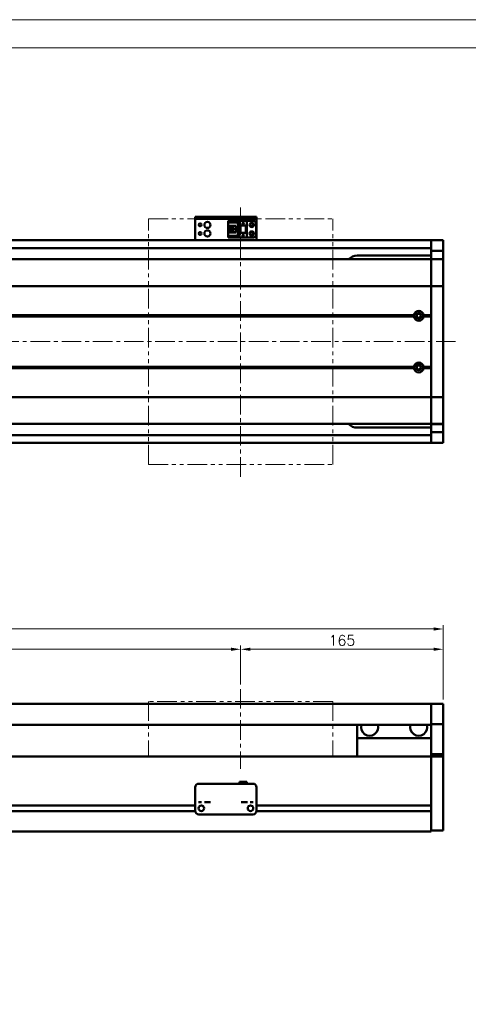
# Model space of a CAD drawing. Header units: millimetres. Extents: x 46891 to 50463, y 6223 to 9884.
# Tile 6 of 7: x 49509 to 49874, y 9083 to 9884. Entities that reach past the tile are written whole.
import ezdxf

# ---------------------------------------------------------------- set-up
doc = ezdxf.new("R2010")
doc.units = ezdxf.units.MM
doc.header["$LTSCALE"] = 0.5
doc.linetypes.add('CENTER', pattern=[50.8, 31.75, -6.35, 6.35, -6.35])
doc.linetypes.add('PHANTOM', pattern=[63.5, 31.75, -6.35, 6.35, -6.35, 6.35, -6.35])
doc.layers.get('0').update_dxf_attribs({"lineweight": 20})
doc.layers.add('1', color=1, linetype='CENTER', lineweight=13)
doc.layers.add('외형선(ISO)', color=7, linetype='Continuous', lineweight=50)
doc.styles.add('DSR TEXT', font='romans.shx', dxfattribs={"bigfont": 'whgtxt.shx'})
doc.styles.get("Standard").update_dxf_attribs({"font": 'romans.shx', "bigfont": 'whgtxt.shx'})
doc.dimstyles.new('DSR', dxfattribs={"dimscale": 2, "dimtxt": 3, "dimasz": 3, "dimexe": 0.5, "dimexo": 0.5, "dimgap": 0.5, "dimtad": 1, "dimdsep": 46, "dimtxsty": 'Standard', "dimcen": 2.5, "dimclrd": 4, "dimclre": 4, "dimclrt": 2, "dimadec": 0, "dimazin": 2, "dimtfac": 1, "dimtmove": 0, "dimatfit": 3, "dimfxl": 0, "dimlwd": -1, "dimlwe": -1, "dimarcsym": 0})

# ---------------------------------------------------------------- blocks, each defined once
blk = doc.blocks.new('A$C1C1952E1')
at = {"color": 1}
blk.add_lwpolyline([(0, 0), (420, 0), (420, 297), (0, 297)], close=True, dxfattribs=at)
at = {"color": 3}
blk.add_lwpolyline([(5, 5), (415, 5), (415, 292), (5, 292)], close=True, dxfattribs=at)
blk = doc.blocks.new('*D82')
at = {"color": 1, "linetype": 'ByBlock'}
for p, q in [((48888.71, 9343.03), (48888.71, 9374.84)), ((48896.51, 9371.84), (49680.91, 9371.84)), ((49688.71, 9343.03), (49688.71, 9374.84))]:
    blk.add_line(p, q, dxfattribs=at)
at = {"color": 1}
for points in [[(48896.51, 9373.14), (48896.51, 9370.54), (48888.71, 9371.84)], [(49680.91, 9373.14), (49680.91, 9370.54), (49688.71, 9371.84)]]:
    blk.add_solid(points, dxfattribs=at)
at = {"layer": 'Defpoints', "color": 0}
for p in [(49688.71, 9371.84), (48888.71, 9339.43), (49688.71, 9339.43)]:
    blk.add_point(p, dxfattribs=at)
at = {"color": 3, "insert": (49288.71, 9379.04), "char_height": 8.4, "attachment_point": 5, "style": 'DSR TEXT'}
blk.add_mtext('STROKE : 800', dxfattribs=at)
blk = doc.blocks.new('*D83')
at = {"color": 1, "linetype": 'ByBlock'}
for p, q in [((49688.71, 9343.03), (49688.71, 9374.84)), ((49696.51, 9371.84), (49845.91, 9371.84)), ((49853.71, 9331.03), (49853.71, 9374.84))]:
    blk.add_line(p, q, dxfattribs=at)
at = {"color": 1}
for points in [[(49696.51, 9373.14), (49696.51, 9370.54), (49688.71, 9371.84)], [(49845.91, 9373.14), (49845.91, 9370.54), (49853.71, 9371.84)]]:
    blk.add_solid(points, dxfattribs=at)
at = {"layer": 'Defpoints', "color": 0}
for p in [(49853.71, 9371.84), (49688.71, 9339.43), (49853.71, 9327.43)]:
    blk.add_point(p, dxfattribs=at)
at = {"color": 3, "insert": (49771.21, 9379.04), "char_height": 8.4, "attachment_point": 5, "style": 'DSR TEXT'}
blk.add_mtext('165', dxfattribs=at)
blk = doc.blocks.new('*D84')
at = {"color": 1, "linetype": 'ByBlock'}
for p, q in [((48683.71, 9331.03), (48683.71, 9391.33)), ((49845.91, 9388.33), (48691.51, 9388.33)), ((49853.71, 9331.03), (49853.71, 9391.33))]:
    blk.add_line(p, q, dxfattribs=at)
at = {"color": 1}
for points in [[(48691.51, 9389.63), (48691.51, 9387.03), (48683.71, 9388.33)], [(49845.91, 9389.63), (49845.91, 9387.03), (49853.71, 9388.33)]]:
    blk.add_solid(points, dxfattribs=at)
at = {"layer": 'Defpoints', "color": 0}
for p in [(48683.71, 9388.33), (48683.71, 9327.43), (49853.71, 9327.43)]:
    blk.add_point(p, dxfattribs=at)
at = {"color": 3, "insert": (49268.71, 9395.53), "char_height": 8.4, "attachment_point": 5, "style": 'DSR TEXT'}
blk.add_mtext('1170', dxfattribs=at)

msp = doc.modelspace()

# ---------------------------------------------------------------- linework, layer by layer
at = {"color": 6, "linetype": 'PHANTOM'}
for p, q in [((49613.71073, 9722.2047), (49763.71073, 9722.2047)), ((49613.71073, 9522.2047), (49613.71073, 9722.2047)), ((49763.71073, 9522.2047), (49763.71073, 9722.2047)), ((49613.71073, 9522.2047), (49763.71073, 9522.2047)), ((49763.71073, 9329.43175), (49613.71073, 9329.43175)), ((49613.71073, 9329.43175), (49613.71073, 9284.43175)), ((49763.71073, 9329.43175), (49763.71073, 9284.43175))]:
    msp.add_line(p, q, dxfattribs=at)
at = {"layer": '1'}
for p, q in [((49688.71073, 9512.2047), (49688.71073, 9732.2047)), ((49863.71073, 9622.2047), (48673.71073, 9622.2047)), ((49688.71073, 9339.43175), (49688.71073, 9274.43175))]:
    msp.add_line(p, q, dxfattribs=at)
at = {"layer": '외형선(ISO)'}
for p, q in [((49651.71073, 9723.70468), (49651.71073, 9723.70466)), ((49651.71073, 9723.70468), (49701.71073, 9723.70468)), ((49651.71073, 9722.10466), (49651.71073, 9723.70466)), ((49651.71073, 9722.10466), (49651.71073, 9721.60468)), ((49651.71073, 9721.60468), (49651.71073, 9706.70468)), ((49654.71073, 9723.70465), (49698.71073, 9723.70465)), ((49654.71073, 9722.10465), (49698.71073, 9722.10465)), ((49678.51073, 9720.4047), (49693.71073, 9720.4047)), ((49678.51073, 9720.40469), (49678.51073, 9719.60469)), ((49678.51073, 9720.40469), (49687.71073, 9720.40469)), ((49687.71073, 9716.70467), (49687.71073, 9720.40467)), ((49687.71073, 9720.40467), (49693.71073, 9720.40467)), ((49699.21073, 9720.40469), (49693.71073, 9720.40469)), ((49693.71073, 9720.40467), (49693.71073, 9720.40469)), ((49693.71073, 9716.70467), (49693.71073, 9720.40467)), ((49701.71073, 9723.70466), (49701.71073, 9722.10466)), ((49701.71073, 9721.60468), (49701.71073, 9722.10466)), ((49701.71073, 9706.70468), (49701.71073, 9721.60468)), ((49678.51073, 9719.60469), (49686.81073, 9719.60469)), ((49678.51073, 9719.60469), (49678.51073, 9719.10469)), ((49678.51073, 9716.50469), (49678.51073, 9719.10469)), ((49678.51073, 9719.10469), (49686.31073, 9719.10469)), ((49678.51073, 9710.90469), (49678.51073, 9716.50469)), ((49678.51073, 9716.50469), (49684.71073, 9716.50469)), ((49679.81073, 9716.50469), (49679.81073, 9710.90469)), ((49680.31073, 9716.50469), (49680.31073, 9716.15469)), ((49680.31073, 9711.25469), (49680.31073, 9716.15469)), ((49680.31073, 9716.15469), (49684.71073, 9716.15469)), ((49681.27073, 9712.90469), (49681.27073, 9714.50469)), ((49681.27073, 9714.50469), (49683.11073, 9714.50469)), ((49683.11073, 9712.90469), (49681.27073, 9712.90469)), ((49683.11073, 9714.50469), (49683.11073, 9712.90469)), ((49684.71073, 9716.50469), (49684.71073, 9710.90469)), ((49686.81073, 9719.60469), (49686.31073, 9719.10469)), ((49686.31073, 9719.10469), (49686.31073, 9708.30469)), ((49686.81073, 9719.60469), (49686.81073, 9707.80469)), ((49687.71073, 9716.70467), (49687.71073, 9710.70469)), ((49687.71073, 9716.70467), (49693.71073, 9716.70467)), ((49688.21073, 9716.70467), (49688.21073, 9710.70469)), ((49688.51073, 9710.70469), (49688.51073, 9716.70467)), ((49690.11073, 9718.10467), (49690.71073, 9719.30467)), ((49690.31073, 9718.10467), (49690.11073, 9718.10467)), ((49690.31073, 9717.70467), (49690.31073, 9718.10467)), ((49691.11073, 9717.70467), (49690.31073, 9717.70467)), ((49690.71073, 9719.30467), (49691.31073, 9718.10467)), ((49691.11073, 9718.10467), (49691.11073, 9717.70467)), ((49691.31073, 9718.10467), (49691.11073, 9718.10467)), ((49692.91073, 9716.70467), (49692.91073, 9710.70469)), ((49693.21073, 9710.70469), (49693.21073, 9716.70467)), ((49693.71073, 9716.70467), (49693.71073, 9710.70469)), ((49701.21073, 9709.00469), (49701.21073, 9718.40469)), ((48963.71073, 9704.7047), (49843.71073, 9704.7047)), ((49651.71073, 9704.7047), (49651.71073, 9706.70468)), ((49678.51073, 9708.30469), (49678.51073, 9710.90469)), ((49684.71073, 9710.90469), (49678.51073, 9710.90469)), ((49678.51073, 9708.30469), (49678.51073, 9707.80469)), ((49686.31073, 9708.30469), (49678.51073, 9708.30469)), ((49678.51073, 9707.80469), (49678.51073, 9707.00469)), ((49686.81073, 9707.80469), (49678.51073, 9707.80469)), ((49678.51073, 9707.00469), (49687.71073, 9707.00469)), ((49680.31073, 9711.25469), (49680.31073, 9710.90469)), ((49684.71073, 9711.25469), (49680.31073, 9711.25469)), ((49686.81073, 9707.80469), (49686.31073, 9708.30469)), ((49688.21073, 9710.70469), (49687.71073, 9710.70469)), ((49687.71073, 9707.00467), (49687.71073, 9710.70467)), ((49687.71073, 9710.70467), (49693.71073, 9710.70467)), ((49687.71073, 9707.00467), (49693.71073, 9707.00467)), ((49688.21073, 9710.70469), (49688.51073, 9710.70469)), ((49688.51073, 9710.70469), (49692.91073, 9710.70469)), ((49690.11073, 9708.50467), (49690.71073, 9709.70467)), ((49690.31073, 9708.50467), (49690.11073, 9708.50467)), ((49690.31073, 9708.10467), (49690.31073, 9708.50467)), ((49691.11073, 9708.10467), (49690.31073, 9708.10467)), ((49690.71073, 9709.70467), (49691.31073, 9708.50467)), ((49691.11073, 9708.50467), (49691.11073, 9708.10467)), ((49691.31073, 9708.50467), (49691.11073, 9708.50467)), ((49692.91073, 9710.70469), (49693.21073, 9710.70469)), ((49693.71073, 9710.70469), (49693.21073, 9710.70469)), ((49693.71073, 9707.00467), (49693.71073, 9710.70467)), ((49699.21073, 9707.00469), (49693.71073, 9707.00469)), ((49701.71073, 9706.70468), (49701.71073, 9704.7047)), ((49843.71073, 9704.7047), (49843.71073, 9701.7047)), ((49843.71073, 9701.7047), (49843.71073, 9704.7047)), ((49843.71073, 9704.7047), (49853.71073, 9704.7047)), ((49853.71073, 9704.7047), (49853.71073, 9701.7047)), ((48963.71073, 9698.2047), (49843.71073, 9698.2047)), ((49843.71073, 9699.2047), (49843.71073, 9701.7047)), ((49843.71073, 9701.7047), (49843.71073, 9698.7651)), ((49843.71073, 9698.7651), (49843.71073, 9695.96506)), ((49853.71073, 9698.7651), (49853.71073, 9701.7047)), ((49853.71073, 9695.96506), (49853.71073, 9698.7651)), ((49843.71073, 9689.2047), (48693.71073, 9689.2047)), ((49843.71073, 9692.2047), (49783.71073, 9692.2047)), ((49843.71073, 9695.96506), (49843.71073, 9689.27136)), ((49843.71073, 9695.96506), (49853.71073, 9695.96506)), ((49843.71073, 9689.27136), (49843.71073, 9689.2047)), ((49843.71073, 9689.27136), (49853.71073, 9689.27136)), ((49843.71073, 9686.50835), (49843.71073, 9689.2047)), ((49843.71073, 9689.2047), (49853.71073, 9689.2047)), ((49843.71073, 9689.2047), (49843.71073, 9686.50835)), ((49853.71073, 9689.27136), (49853.71073, 9695.96506)), ((49853.71073, 9689.2047), (49853.71073, 9689.27136)), ((49853.71073, 9689.2047), (49853.71073, 9686.50835)), ((49843.71073, 9667.90022), (49843.71073, 9686.50835)), ((49843.71073, 9686.50835), (49843.71073, 9667.90022)), ((49853.71073, 9686.50835), (49853.71073, 9667.90022)), ((49843.71073, 9667.43211), (48693.71073, 9667.43211)), ((49843.71073, 9667.90022), (49843.71073, 9667.43211)), ((49843.71073, 9667.43211), (49843.71073, 9667.90022)), ((49843.71073, 9665.43211), (49843.71073, 9667.43211)), ((49843.71073, 9667.43211), (49853.71073, 9667.43211)), ((49843.71073, 9667.43211), (49843.71073, 9665.43211)), ((49843.71073, 9665.43211), (49843.71073, 9578.97729)), ((49843.71073, 9643.7047), (49843.71073, 9665.43211)), ((49853.71073, 9667.43211), (49853.71073, 9667.90022)), ((49853.71073, 9667.43211), (49853.71073, 9665.43211)), ((49853.71073, 9578.97729), (49853.71073, 9665.43211)), ((49830.21073, 9643.2047), (48707.21073, 9643.2047)), ((49829.7421, 9643.7047), (48707.67936, 9643.7047)), ((49829.7421, 9642.7047), (48707.67936, 9642.7047)), ((49843.71073, 9643.2047), (49837.21073, 9643.2047)), ((49843.71073, 9643.7047), (49837.67936, 9643.7047)), ((49843.71073, 9642.7047), (49837.67936, 9642.7047)), ((49843.71073, 9601.7047), (49843.71073, 9642.7047)), ((49830.21073, 9601.2047), (48707.21073, 9601.2047)), ((49829.7421, 9601.7047), (48707.67936, 9601.7047)), ((49829.7421, 9600.7047), (48707.67936, 9600.7047)), ((49843.71073, 9601.2047), (49837.21073, 9601.2047)), ((49843.71073, 9601.7047), (49837.67936, 9601.7047)), ((49843.71073, 9600.7047), (49837.67936, 9600.7047)), ((49843.71073, 9578.97729), (49843.71073, 9600.7047)), ((49843.71073, 9576.97729), (48693.71073, 9576.97729)), ((49843.71073, 9576.97729), (49843.71073, 9578.97729)), ((49843.71073, 9578.97729), (49843.71073, 9576.97729)), ((49843.71073, 9576.97729), (49843.71073, 9576.50918)), ((49843.71073, 9576.97729), (49853.71073, 9576.97729)), ((49843.71073, 9576.50918), (49843.71073, 9576.97729)), ((49843.71073, 9557.90106), (49843.71073, 9576.50918)), ((49843.71073, 9576.50918), (49843.71073, 9557.90106)), ((49853.71073, 9578.97729), (49853.71073, 9576.97729)), ((49853.71073, 9576.50918), (49853.71073, 9576.97729)), ((49853.71073, 9576.50918), (49853.71073, 9557.90106)), ((49843.71073, 9555.2047), (48693.71073, 9555.2047)), ((49783.71073, 9552.2047), (49843.71073, 9552.2047)), ((49843.71073, 9555.2047), (49843.71073, 9557.90106)), ((49843.71073, 9557.90106), (49843.71073, 9555.2047)), ((49843.71073, 9555.2047), (49843.71073, 9555.13805)), ((49843.71073, 9555.2047), (49853.71073, 9555.2047)), ((49843.71073, 9555.13805), (49843.71073, 9548.44434)), ((49843.71073, 9555.13805), (49853.71073, 9555.13805)), ((49853.71073, 9557.90106), (49853.71073, 9555.2047)), ((49853.71073, 9555.13805), (49853.71073, 9555.2047)), ((49853.71073, 9548.44434), (49853.71073, 9555.13805)), ((48963.71073, 9546.2047), (49843.71073, 9546.2047)), ((49843.71073, 9548.44434), (49843.71073, 9545.6443)), ((49843.71073, 9548.44434), (49853.71073, 9548.44434)), ((49843.71073, 9545.6443), (49843.71073, 9542.7047)), ((49843.71073, 9542.7047), (49843.71073, 9545.2047)), ((49853.71073, 9545.6443), (49853.71073, 9548.44434)), ((49853.71073, 9542.7047), (49853.71073, 9545.6443)), ((48963.71073, 9539.7047), (49843.71073, 9539.7047)), ((49843.71073, 9542.7047), (49843.71073, 9539.7047)), ((49843.71073, 9539.7047), (49843.71073, 9542.7047)), ((49843.71073, 9539.7047), (49853.71073, 9539.7047)), ((49853.71073, 9542.7047), (49853.71073, 9539.7047)), ((49843.71073, 9327.43175), (48963.71073, 9327.43175)), ((49843.71073, 9327.43175), (49843.71073, 9325.43175)), ((49843.71073, 9327.43175), (49853.71073, 9327.43175)), ((49843.71073, 9325.43175), (49843.71073, 9327.43175)), ((49843.71073, 9323.91903), (49843.71073, 9325.43175)), ((49843.71073, 9325.43175), (49843.71073, 9323.91903)), ((49843.71073, 9323.42005), (49843.71073, 9323.91903)), ((49843.71073, 9323.91903), (49843.71073, 9323.42005)), ((49843.71073, 9323.42005), (49843.71073, 9321.87947)), ((49843.71073, 9321.87947), (49843.71073, 9323.42005)), ((49843.71073, 9321.87947), (49843.71073, 9318.89487)), ((49843.71073, 9318.89487), (49843.71073, 9321.87947)), ((49853.71073, 9325.43175), (49853.71073, 9327.43175)), ((49853.71073, 9325.43175), (49853.71073, 9323.91903)), ((49853.71073, 9323.91903), (49853.71073, 9323.42005)), ((49853.71073, 9321.87947), (49853.71073, 9323.42005)), ((49853.71073, 9318.89487), (49853.71073, 9321.87947)), ((49843.71073, 9311.11743), (49843.71073, 9318.89487)), ((49843.71073, 9318.89487), (49843.71073, 9311.11743)), ((49853.71073, 9318.89487), (49853.71073, 9311.11743)), ((49843.71073, 9310.43175), (48963.71073, 9310.43175)), ((49783.71073, 9310.43175), (49783.71073, 9299.43175)), ((49843.71073, 9310.75845), (49843.71073, 9311.11743)), ((49843.71073, 9286.35481), (49843.71073, 9310.75845)), ((49843.71073, 9310.75845), (49853.71073, 9310.75845)), ((49853.71073, 9311.11743), (49853.71073, 9310.75845)), ((49853.71073, 9310.75845), (49853.71073, 9286.35481)), ((49783.71073, 9299.43175), (49843.71073, 9299.43175)), ((49783.71073, 9284.43175), (49783.71073, 9299.43175)), ((48893.71073, 9284.43175), (49843.71073, 9284.43175)), ((49843.71073, 9284.43175), (49843.71073, 9286.35481)), ((49843.71073, 9286.35481), (49853.71073, 9286.35481)), ((49843.71073, 9281.43175), (49843.71073, 9284.43175)), ((49843.71073, 9284.43175), (49843.71073, 9281.43175)), ((49843.71073, 9284.43175), (49853.71073, 9284.43175)), ((49843.71073, 9281.43175), (49843.71073, 9244.88175)), ((49843.71073, 9229.67439), (49843.71073, 9281.43175)), ((49853.71073, 9286.35481), (49853.71073, 9284.43175)), ((49853.71073, 9281.43175), (49853.71073, 9284.43175)), ((49853.71073, 9281.43175), (49853.71073, 9229.67439)), ((49687.71073, 9263.93194), (49687.71073, 9262.43195)), ((49687.71073, 9263.93194), (49693.71073, 9263.93194)), ((49693.71073, 9263.93194), (49693.71073, 9262.43195)), ((49651.71073, 9249.43195), (49651.71073, 9259.43195)), ((49654.71073, 9262.43195), (49698.71073, 9262.43195)), ((49701.71073, 9259.43195), (49701.71073, 9249.43195)), ((49651.71073, 9249.43195), (49651.71073, 9247.43194)), ((49651.71073, 9247.43192), (49651.71073, 9247.43194)), ((49651.71073, 9246.93191), (49651.71073, 9247.43192)), ((49701.71073, 9247.43194), (49701.71073, 9249.43195)), ((49701.71073, 9247.43194), (49701.71073, 9247.43192)), ((49701.71073, 9247.43192), (49701.71073, 9246.93191)), ((48947.70028, 9240.18175), (49651.72118, 9240.18175)), ((48947.71073, 9244.68175), (49651.71073, 9244.68175)), ((49651.71073, 9240.43191), (49651.71073, 9246.93191)), ((49656.68392, 9244.68175), (49656.73754, 9244.68175)), ((49696.68392, 9244.68175), (49696.73754, 9244.68175)), ((49701.70028, 9240.18175), (49843.71073, 9240.18175)), ((49701.71073, 9246.93191), (49701.71073, 9240.43191)), ((49701.71073, 9244.68175), (49843.71073, 9244.68175)), ((49843.71073, 9239.98175), (49843.71073, 9229.67439)), ((49654.71073, 9237.43191), (49698.71073, 9237.43191)), ((48693.71073, 9223.43175), (49843.71073, 9223.43175)), ((49843.71073, 9227.55307), (49843.71073, 9229.67439)), ((49843.71073, 9229.67439), (49843.71073, 9227.55307)), ((49843.71073, 9227.55307), (49843.71073, 9223.43175)), ((49843.71073, 9224.43175), (49843.71073, 9227.55307)), ((49843.71073, 9224.43175), (49853.71073, 9224.43175)), ((49853.71073, 9227.55307), (49853.71073, 9229.67439)), ((49853.71073, 9227.55307), (49853.71073, 9224.43175))]:
    msp.add_line(p, q, dxfattribs=at)
for centre, radius in [((49655.71073, 9717.2047), 1.2295), ((49661.71073, 9717.2047), 2.5), ((49661.71073, 9710.2047), 2.5), ((49697.71073, 9717.20469), 1.75), ((49697.71073, 9717.2047), 1.2295), ((49655.71073, 9710.2047), 1.2295), ((49697.71073, 9710.20469), 1.75), ((49697.71073, 9710.2047), 1.2295), ((49833.71073, 9643.2047), 2.25), ((49833.71073, 9643.2047), 1.621), ((49833.71073, 9601.2047), 2.25), ((49833.71073, 9601.2047), 1.621), ((49656.71073, 9242.43191), 2.25), ((49696.71073, 9242.43191), 2.25)]:
    msp.add_circle(centre, radius, dxfattribs=at)
for centre, radius, start, end in [((49699.21073, 9718.40469), 2, 0, 90), ((49699.21073, 9709.00469), 2, 270, 0), ((49783.71073, 9682.2047), 10, 90, 135.57299586), ((49833.71073, 9643.2047), 4, 7.18075589, 172.81924411), ((49833.71073, 9643.2047), 4, 187.18075578, 352.81924422), ((49833.71073, 9601.2047), 4, 7.18075578, 172.81924422), ((49833.71073, 9601.2047), 4, 187.18075578, 352.81924422), ((49783.71073, 9562.2047), 10, 224.42700385, 270), ((49793.71073, 9308.43175), 7, 163.3984504, 16.6015496), ((49833.71073, 9308.43175), 7, 163.3984504, 16.6015496), ((49654.71073, 9259.43195), 3, 90, 180), ((49698.71073, 9259.43195), 3, 0, 90), ((49654.71073, 9240.43191), 3, 180, 270), ((49698.71073, 9240.43191), 3, 270, 0)]:
    msp.add_arc(centre, radius, start, end, dxfattribs=at)
at = {"layer": '외형선(ISO)', "extrusion": (0, 0, -1)}
for centre, major_axis, start_param, end_param in [((49654.71073, 9723.70466), (-3, 0), 4.71221136, 6.282830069), ((49654.71073, 9722.10466), (-3, 0), 4.71238898, 6.28300733), ((49698.71073, 9723.70466), (3, 0), 6.283007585, 7.853981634), ((49698.71073, 9722.10466), (3, 0), 6.282830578, 7.853804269)]:
    msp.add_ellipse(centre, major_axis=major_axis, ratio=0.00001, start_param=start_param, end_param=end_param, dxfattribs=at)
at = {"layer": '외형선(ISO)'}
for centre, major_axis, start_param, end_param in [((49655.71073, 9247.43194), (-1.2295, 0), 3.138644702, 6.280237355), ((49661.71073, 9247.43194), (-2.5, 0), 3.141534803, 6.283127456), ((49691.71073, 9247.43194), (-2.5, 0), 3.143429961, 6.285022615), ((49697.71073, 9247.43194), (-1.2295, 0), 3.144424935, 6.286017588)]:
    msp.add_ellipse(centre, major_axis=major_axis, ratio=0.00001, start_param=start_param, end_param=end_param, dxfattribs=at)
for points in [[(49829.7421, 9643.7047), (49829.97642, 9643.43902), (49830.21073, 9643.2047)], [(49830.21073, 9643.2047), (49829.97642, 9642.97039), (49829.7421, 9642.7047)], [(49837.21073, 9643.2047), (49837.44504, 9643.43902), (49837.67936, 9643.7047)], [(49837.67936, 9642.7047), (49837.44504, 9642.97039), (49837.21073, 9643.2047)], [(49829.7421, 9601.7047), (49829.97642, 9601.43902), (49830.21073, 9601.2047)], [(49830.21073, 9601.2047), (49829.97642, 9600.97039), (49829.7421, 9600.7047)], [(49837.21073, 9601.2047), (49837.44504, 9601.43902), (49837.67936, 9601.7047)], [(49837.67936, 9600.7047), (49837.44504, 9600.97039), (49837.21073, 9601.2047)]]:
    msp.add_open_spline(points, degree=2, dxfattribs=at)

# ---------------------------------------------------------------- block references
at = {"xscale": 4.563000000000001, "yscale": 4.563000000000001, "zscale": 4.563000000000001}
msp.add_blockref('A$C1C1952E1', (48546.67132, 8528.99552), dxfattribs=at)

# ---------------------------------------------------------------- dimensions: what is measured, and where the dimension line sits
for base, p1, p2, picture, middle in [((48683.71073, 9388.33098), (49853.71073, 9327.43175), (48683.71073, 9327.43175), '*D84', (49268.71073, 9395.53098)), ((49853.71073, 9371.83816), (49688.71073, 9339.43175), (49853.71073, 9327.43175), '*D83', (49771.21073, 9379.03816))]:
    dim = msp.add_linear_dim(base=base, p1=p1, p2=p2, dimstyle='DSR', override={"dimscale": 3, "dimtxt": 2.8, "dimasz": 2.600136, "dimexe": 1, "dimexo": 1.2, "dimgap": 1, "dimdec": 4, "dimtxsty": 'DSR TEXT', "dimclrd": 1, "dimclre": 1, "dimclrt": 3, "dimtdec": 4, "dimtix": 1})
    dim.commit()
    dim.dimension.update_dxf_attribs({"geometry": picture, "text_midpoint": middle})
dim = msp.add_linear_dim(base=(49688.71073, 9371.83816), p1=(48888.71073, 9339.43175), p2=(49688.71073, 9339.43175), text='STROKE : <>', dimstyle='DSR', override={"dimscale": 3, "dimtxt": 2.8, "dimasz": 2.600136, "dimexe": 1, "dimexo": 1.2, "dimgap": 1, "dimdec": 4, "dimtxsty": 'DSR TEXT', "dimclrd": 1, "dimclre": 1, "dimclrt": 3, "dimtdec": 4, "dimtix": 1})
dim.commit()
dim.dimension.update_dxf_attribs({"geometry": '*D82', "text_midpoint": (49288.71073, 9379.03816)})

doc.saveas('drawing.dxf')
